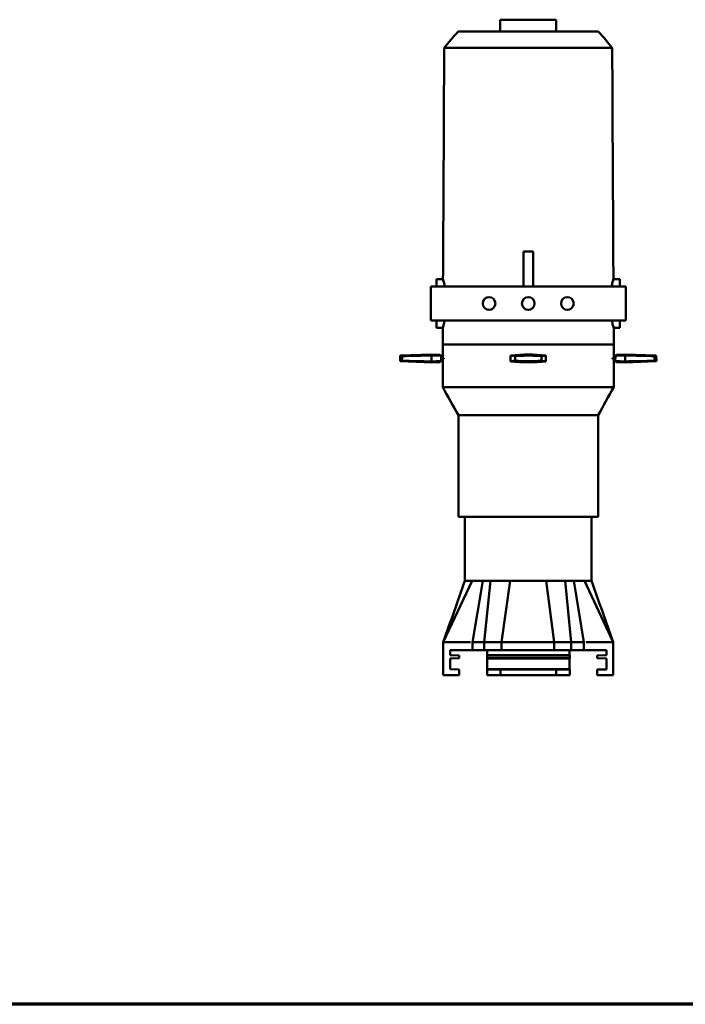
# Model space of a CAD drawing. Header units: millimetres. Extents: x 20 to 2980, y 20 to 2980.
# Tile 2 of 12: x 972 to 1652, y 20 to 1027. Entities that reach past the tile are written whole.
import ezdxf

# ---------------------------------------------------------------- set-up
doc = ezdxf.new("R2010")
doc.units = ezdxf.units.MM
doc.layers.add('Border (ISO)', color=7, linetype='Continuous', lineweight=70)
doc.layers.add('Visible (ISO)', color=7, linetype='Continuous', lineweight=50)

# ---------------------------------------------------------------- blocks, each defined once
blk = doc.blocks.new('Borders Chauvet')
at = {"layer": 'Border (ISO)'}
blk.add_line((2980, 20), (20, 20), dxfattribs=at)

msp = doc.modelspace()

# ---------------------------------------------------------------- linework, layer by layer
at = {"layer": 'Visible (ISO)'}
for p, q in [((1463.1, 1026.8), (1520.2, 1026.8)), ((1463.1, 1014.6), (1463.1, 1026.8)), ((1520.2, 1014.6), (1520.2, 1026.8)), ((1486.7, 789.6), (1496.7, 789.6)), ((1486.7, 789.6), (1486.7, 779.6)), ((1496.7, 779.6), (1496.7, 789.6)), ((1486.7, 779.6), (1486.7, 771.2)), ((1496.7, 779.6), (1496.7, 771.2)), ((1486.7, 771.2), (1486.7, 762.9)), ((1496.7, 762.9), (1496.7, 771.2)), ((1397.9, 761.6), (1397.9, 754.1)), ((1404.5, 761.6), (1397.9, 761.6)), ((1486.7, 762.9), (1486.7, 754.1)), ((1496.7, 762.9), (1496.7, 754.1)), ((1585.4, 761.6), (1578.8, 761.6)), ((1585.4, 754.1), (1585.4, 761.6)), ((1391.9, 754.1), (1421.9, 754.1)), ((1391.9, 754.1), (1391.9, 719.1)), ((1561.4, 754.1), (1421.9, 754.1)), ((1561.4, 754.1), (1591.4, 754.1)), ((1591.4, 754.1), (1591.4, 719.1)), ((1391.9, 719.1), (1421.9, 719.1)), ((1397.9, 719.1), (1397.9, 711.6)), ((1561.4, 719.1), (1421.9, 719.1)), ((1561.4, 719.1), (1591.4, 719.1)), ((1585.4, 711.6), (1585.4, 719.1)), ((1404.3, 711.6), (1397.9, 711.6)), ((1585.4, 711.6), (1579.1, 711.6)), ((1579.2, 694.6), (1404.2, 694.6)), ((1404.2, 694.6), (1404.2, 680.8)), ((1579.2, 694.6), (1579.2, 680.8)), ((1360.7, 683.3), (1360.6, 677.5)), ((1360.6, 677.5), (1392.6, 676.4)), ((1360.7, 683.3), (1392.6, 684.4)), ((1392.6, 683.4), (1392.6, 684.4)), ((1401.2, 684.1), (1392.6, 684.4)), ((1392.6, 683.4), (1392.6, 677.4)), ((1392.6, 676.4), (1392.6, 677.4)), ((1401.3, 676.7), (1392.6, 676.4)), ((1402.6, 680.8), (1405.3, 680.8)), ((1402.6, 680), (1405.3, 680)), ((1404.2, 680), (1404.2, 651.1)), ((1405.3, 680.8), (1405.3, 680)), ((1473.6, 677.4), (1473.7, 683.4)), ((1509.7, 683.4), (1509.6, 677.4)), ((1578, 680), (1578, 680.8)), ((1578, 680.8), (1580.8, 680.8)), ((1578, 680), (1580.8, 680)), ((1579.2, 680), (1579.2, 651.1)), ((1582, 676.7), (1590.8, 676.4)), ((1582.1, 684.1), (1590.8, 684.4)), ((1590.8, 684.4), (1590.8, 683.4)), ((1622.7, 683.3), (1590.8, 684.4)), ((1590.8, 677.4), (1590.8, 683.4)), ((1622.8, 677.5), (1590.8, 676.4)), ((1590.8, 677.4), (1590.8, 676.4)), ((1622.7, 683.3), (1622.8, 677.5)), ((1404.2, 651.1), (1579.2, 651.1)), ((1420.2, 622.3), (1563.2, 622.3)), ((1420.2, 622.3), (1420.2, 518.6)), ((1563.2, 622.3), (1563.2, 518.6)), ((1563.2, 518.6), (1420.2, 518.6)), ((1426.9, 453.1), (1426.9, 518.6)), ((1556.4, 453.1), (1556.4, 518.6)), ((1404.7, 390.2), (1434.2, 453.1)), ((1434.6, 390.2), (1445.1, 453.1)), ((1446.6, 390.2), (1453.1, 453.1)), ((1464.5, 390.2), (1473.1, 453.1)), ((1518.3, 390.2), (1510, 453.1)), ((1535.7, 390.2), (1529.5, 453.1)), ((1548.7, 390.2), (1538.3, 453.1)), ((1578.7, 390.2), (1549.1, 453.1)), ((1404.7, 390.2), (1432.5, 390.2)), ((1404.7, 356.7), (1404.7, 390.2)), ((1446.6, 390.2), (1434.6, 390.2)), ((1434.6, 382.1), (1434.6, 390.2)), ((1446.6, 390.2), (1464.5, 390.2)), ((1446.6, 382.1), (1446.6, 390.2)), ((1464.5, 390.2), (1518.3, 390.2)), ((1464.5, 382.1), (1464.5, 390.2)), ((1518.3, 390.2), (1535.7, 390.2)), ((1518.3, 382.1), (1518.3, 390.2)), ((1548.7, 390.2), (1535.7, 390.2)), ((1535.7, 382.1), (1535.7, 390.2)), ((1548.7, 382.1), (1548.7, 390.2)), ((1550.9, 390.2), (1578.7, 390.2)), ((1578.7, 356.7), (1578.7, 390.2)), ((1411.7, 377.1), (1411.7, 382.1)), ((1421.2, 376.8), (1411.7, 377.1)), ((1411.7, 373.6), (1421.2, 373.8)), ((1411.7, 362.6), (1411.7, 373.6)), ((1421.2, 373.8), (1421.2, 376.8)), ((1446.6, 382.1), (1434.6, 382.1)), ((1446.6, 382.1), (1464.5, 382.1)), ((1449.8, 382.1), (1533.9, 382.1)), ((1449.8, 377.1), (1449.8, 382.1)), ((1449.8, 376.8), (1449.8, 377.1)), ((1449.8, 377.1), (1533.9, 377.1)), ((1449.8, 373.8), (1449.8, 376.8)), ((1534.4, 376.8), (1449.8, 376.8)), ((1449.8, 373.6), (1449.8, 373.8)), ((1449.8, 373.8), (1534.4, 373.8)), ((1449.8, 362.6), (1449.8, 373.6)), ((1449.8, 373.6), (1533.9, 373.6)), ((1464.5, 382.1), (1518.3, 382.1)), ((1518.3, 382.1), (1535.7, 382.1)), ((1533.9, 382.1), (1533.9, 377.1)), ((1533.9, 377.1), (1534.4, 376.8)), ((1534.4, 373.8), (1533.9, 373.6)), ((1533.9, 373.6), (1533.9, 362.6)), ((1534.4, 376.8), (1534.4, 373.8)), ((1548.7, 382.1), (1535.7, 382.1)), ((1548.7, 382.1), (1571.7, 382.1)), ((1571.7, 377.1), (1562.2, 376.8)), ((1562.2, 376.8), (1562.2, 373.8)), ((1562.2, 373.8), (1571.7, 373.6)), ((1571.7, 382.1), (1571.7, 377.1)), ((1571.7, 373.6), (1571.7, 362.5)), ((1421.2, 362.3), (1411.7, 362.6)), ((1449.8, 362.3), (1449.8, 362.6)), ((1449.8, 362.6), (1533.9, 362.6)), ((1533.9, 362.6), (1534.4, 362.3)), ((1571.7, 362.5), (1562.2, 362.3)), ((1404.7, 356.7), (1421.2, 356.7)), ((1421.2, 356.7), (1421.2, 362.3)), ((1449.8, 356.7), (1449.8, 362.3)), ((1463.3, 362.3), (1449.8, 362.3)), ((1463.3, 356.7), (1449.8, 356.7)), ((1463.3, 362.3), (1463.3, 356.7)), ((1520.1, 356.7), (1463.3, 356.7)), ((1534.4, 362.3), (1520.1, 362.3)), ((1520.1, 356.7), (1520.1, 362.3)), ((1534.4, 356.7), (1520.1, 356.7)), ((1534.4, 362.3), (1534.4, 356.7)), ((1562.2, 362.3), (1562.2, 356.7)), ((1578.7, 356.7), (1562.2, 356.7))]:
    msp.add_line(p, q, dxfattribs=at)
for centre in [(1451.7, 736.6), (1491.7, 736.6), (1531.7, 736.6)]:
    msp.add_circle(centre, 6.5, dxfattribs=at)
for centre, start, end in [((1491.7, 838.9), 263.6216, 276.3407), ((1491.7, 521.9), 83.6216, 96.3407)]:
    msp.add_arc(centre, 162.5, start, end, dxfattribs=at)
for centre, major_axis, ratio, start_param, end_param in [((1512.7, 838.2), (1111.5, -3), 0.145831, 4.577228, 4.604474), ((1552.2, 521.2), (1120.7, -3), 0.145831, 1.714081, 1.741129), ((1324.5, 521.4), (-824.5, -3.1), 0.196862, 4.616853, 4.628978), ((1018.7, 522.6), (1170.6, -3.2), 0.145831, 1.246069, 1.24607), ((1353.6, 838.4), (-819.4, -3), 0.196862, 1.61767, 1.629941), ((1646.3, 839.4), (-856.9, -3.2), 0.196862, 1.26944, 1.269441), ((1452.5, 839.6), (-168, 3), 0.972515, 1.713686, 1.740817), ((1532.5, 838.2), (-175.5, 3.1), 0.972515, 1.245674, 1.245676), ((1521.6, 521.4), (-171.3, 3), 0.984634, 5.013015, 5.013017), ((1452.9, 522.6), (-166.7, 2.9), 0.972515, 4.576916, 4.604079), ((1530.5, 838.2), (166.7, -2.9), 0.972515, 4.576834, 4.604079), ((1530.8, 521.2), (168, -3), 0.972515, 1.713686, 1.740735), ((1461.7, 839.4), (171.3, -3), 0.984634, 5.013015, 5.013017), ((1450.8, 522.6), (175.5, -3.1), 0.972515, 1.245674, 1.245676), ((1658.9, 839.4), (824.5, 3.1), 0.196862, 4.616734, 4.628978), ((1629.8, 522.4), (819.4, 3), 0.196862, 1.61767, 1.629821), ((1337, 521.4), (856.9, 3.2), 0.196862, 1.26944, 1.269441), ((1470.6, 522.6), (-1111.5, 3), 0.145831, 4.57731, 4.604474), ((1431.2, 839.6), (-1120.7, 3), 0.145831, 1.714081, 1.741212), ((1964.7, 838.2), (-1170.6, 3.2), 0.145831, 1.246069, 1.24607), ((1491.7, 360.4), (-76, 0), 0.026186, 4.329614, 5.095164)]:
    msp.add_ellipse(centre, major_axis=major_axis, ratio=ratio, start_param=start_param, end_param=end_param, dxfattribs=at)
for points, degree in [([(1405.7, 997.9), (1410.5, 1003.4), (1414.8, 1009.4), (1420.1, 1014.6)], 3), ([(1563.3, 1014.6), (1568.5, 1009.4), (1572.8, 1003.4), (1577.6, 997.9)], 3), ([(1404.2, 694.6), (1404.2, 700.2), (1404.2, 705.9), (1404.3, 711.6)], 3), ([(1579.1, 711.6), (1579.1, 705.9), (1579.1, 700.2), (1579.2, 694.6)], 3), ([(1362.5, 678), (1362.6, 680.4), (1362.6, 682.8)], 2), ([(1401.2, 684.1), (1401.2, 684.1), (1401.6, 683.8), (1402.5, 683.3)], 3), ([(1401.3, 676.7), (1401.3, 676.7), (1401.8, 677), (1402.6, 677.5)], 3), ([(1402.6, 680), (1402.6, 678.8), (1402.6, 677.5)], 2), ([(1402.6, 677.5), (1402.6, 677.5), (1402.6, 677.5), (1402.6, 677.5)], 3), ([(1505.1, 678), (1505.2, 680.4), (1505.2, 682.8)], 2), ([(1580.8, 683.3), (1580.8, 680.4), (1580.7, 677.5)], 2), ([(1580.7, 677.5), (1581.6, 677), (1582, 676.7), (1582, 676.7)], 3), ([(1580.8, 683.3), (1581.7, 683.8), (1582.1, 684.1), (1582.1, 684.1)], 3), ([(1580.8, 683.3), (1580.8, 683.3), (1580.8, 683.3), (1580.8, 683.3)], 3), ([(1420.2, 622.3), (1414.8, 631.9), (1409.5, 641.5), (1404.2, 651.1)], 3), ([(1579.2, 651.1), (1573.8, 641.5), (1568.5, 631.9), (1563.2, 622.3)], 3), ([(1404.7, 390.2), (1412.1, 411.1), (1419.5, 432.1), (1426.9, 453.1)], 3), ([(1556.4, 453.1), (1563.8, 432.1), (1571.2, 411.1), (1578.7, 390.2)], 3)]:
    msp.add_open_spline(points, degree=degree, dxfattribs=at)
for points, knots in [([(1563.3, 1014.6), (1563.3, 1014.6), (1562.1, 1014.6), (1557.4, 1014.6), (1552.8, 1014.6), (1539.2, 1014.6), (1531.4, 1014.6), (1518.5, 1014.6), (1510.5, 1014.6), (1495.5, 1014.6), (1487.5, 1014.6), (1474.3, 1014.6), (1465.8, 1014.6), (1450, 1014.6), (1442.1, 1014.6), (1429.5, 1014.6), (1425.3, 1014.6), (1421.2, 1014.6), (1420.1, 1014.6), (1420.1, 1014.6)], [-15.26352, -15.26352, -15.26352, -15.26352, -14.442726, -14.442726, -13.239457, -13.239457, -11.782958, -11.782958, -9.362319, -9.362319, -6.742791, -6.742791, -4.927828, -4.927828, -3.678086, -3.678086, -2.679806, -2.679806, -2.026709, -2.026709, -2.026709, -2.026709]), ([(1404.5, 761.6), (1404.7, 794.9), (1404.9, 828.2), (1405.3, 907), (1405.5, 952.5), (1405.7, 997.9)], [0, 0, 0, 0, 10, 10, 23.633675, 23.633675, 23.633675, 23.633675]), ([(1491.7, 997.9), (1491.1, 997.9), (1490.6, 997.9), (1490, 997.9), (1489.1, 997.9), (1488.2, 997.9), (1487.3, 997.9), (1487.1, 997.9), (1486.9, 997.9), (1486.8, 997.9), (1485.9, 997.9), (1484.9, 997.9), (1484, 997.9), (1483.1, 997.9), (1482.2, 997.9), (1481.3, 997.9), (1481.1, 997.9), (1481, 997.9), (1480.8, 997.9), (1479.4, 997.9), (1478, 997.9), (1476.6, 997.9), (1475.2, 997.9), (1473.8, 997.9), (1472.4, 997.9), (1471.6, 997.9), (1470.8, 997.9), (1470, 997.9), (1470, 997.9), (1470, 997.9), (1470, 997.9), (1468.5, 997.9), (1467.1, 997.9), (1465.7, 997.9), (1463.6, 997.9), (1461.6, 997.9), (1459.5, 997.9), (1459.4, 997.9), (1459.3, 997.9), (1459.2, 997.9), (1459.2, 997.9), (1459.1, 997.9), (1459.1, 997.9), (1458.6, 997.9), (1458.1, 997.9), (1457.5, 997.9), (1456.3, 997.9), (1455.1, 997.9), (1453.9, 997.9), (1452.7, 997.9), (1451.5, 997.9), (1450.3, 997.9), (1449.7, 997.9), (1449, 997.9), (1448.4, 997.9), (1448.3, 997.9), (1448.3, 997.9), (1448.3, 997.9), (1447.9, 997.9), (1447.5, 997.9), (1447.1, 997.9), (1445.7, 997.9), (1444.2, 997.9), (1442.8, 997.9), (1442.2, 997.9), (1441.7, 997.9), (1441.1, 997.9), (1440.7, 997.9), (1440.4, 997.9), (1440, 997.9), (1440, 997.9), (1439.9, 997.9), (1439.9, 997.9), (1439.1, 997.9), (1438.3, 997.9), (1437.5, 997.9), (1437.5, 997.9), (1437.5, 997.9), (1437.4, 997.9), (1436.5, 997.9), (1435.5, 997.9), (1434.6, 997.9), (1433.7, 997.9), (1432.9, 997.9), (1432, 997.9), (1431.9, 997.9), (1431.7, 997.9), (1431.6, 997.9), (1431, 997.9), (1430.4, 997.9), (1429.9, 997.9), (1429.7, 997.9), (1429.5, 997.9), (1429.3, 997.9), (1429.1, 997.9), (1428.9, 997.9), (1428.6, 997.9), (1428.4, 997.9), (1428.2, 997.9), (1428, 997.9), (1427.7, 997.9), (1427.5, 997.9), (1427.3, 997.9), (1427.1, 997.9), (1426.9, 997.9), (1426.7, 997.9), (1426.7, 997.9), (1426.6, 997.9), (1426.6, 997.9), (1426.4, 997.9), (1426.1, 997.9), (1425.9, 997.9), (1425.7, 997.9), (1425.5, 997.9), (1425.2, 997.9), (1424.8, 997.9), (1424.4, 997.9), (1424, 997.9), (1424, 997.9), (1423.9, 997.9), (1423.9, 997.9), (1423.7, 997.9), (1423.5, 997.9), (1423.3, 997.9), (1423, 997.9), (1422.7, 997.9), (1422.4, 997.9), (1422.3, 997.9), (1422.3, 997.9), (1422.3, 997.9), (1421.9, 997.9), (1421.6, 997.9), (1421.3, 997.9), (1421.3, 997.9), (1421.2, 997.9), (1421.2, 997.9), (1421.1, 997.9), (1420.9, 997.9), (1420.8, 997.9), (1420.4, 997.9), (1419.9, 997.9), (1419.4, 997.9), (1419.1, 997.9), (1418.8, 997.9), (1418.5, 997.9), (1418.5, 997.9), (1418.5, 997.9), (1418.5, 997.9), (1417.9, 997.9), (1417.3, 997.9), (1416.8, 997.9), (1416.7, 997.9), (1416.7, 997.9), (1416.7, 997.9), (1416.6, 997.9), (1416.5, 997.9), (1416.4, 997.9), (1416.2, 997.9), (1416.1, 997.9), (1415.9, 997.9), (1415.8, 997.9), (1415.8, 997.9), (1415.8, 997.9), (1415.6, 997.9), (1415.5, 997.9), (1415.3, 997.9), (1415.1, 997.9), (1414.8, 997.9), (1414.5, 997.9), (1414.4, 997.9), (1414.4, 997.9), (1414.3, 997.9), (1413.6, 997.9), (1413, 997.9), (1412.3, 997.9), (1412.3, 997.9), (1412.3, 997.9), (1412.2, 997.9), (1411.9, 997.9), (1411.5, 997.9), (1411.2, 997.9), (1410.9, 997.9), (1410.7, 997.9), (1410.5, 997.9), (1410, 997.9), (1409.6, 997.9), (1409.2, 997.9), (1408.7, 997.9), (1408.2, 997.9), (1407.8, 997.9), (1407.5, 997.9), (1407.3, 997.9), (1407.1, 997.9), (1407.1, 997.9), (1407, 997.9), (1407, 997.9), (1407, 997.9), (1406.9, 997.9), (1406.9, 997.9), (1406.8, 997.9), (1406.7, 997.9), (1406.6, 997.9), (1406.5, 997.9), (1406.5, 997.9), (1406.4, 997.9), (1406.3, 997.9), (1406.3, 997.9), (1406.2, 997.9), (1406.1, 997.9), (1406.1, 997.9), (1406, 997.9), (1406, 997.9), (1406, 997.9), (1405.9, 997.9), (1405.9, 997.9), (1405.9, 997.9), (1405.9, 997.9), (1405.9, 997.9), (1405.8, 997.9), (1405.8, 997.9), (1405.8, 997.9), (1405.8, 997.9), (1405.8, 997.9), (1405.8, 997.9), (1405.7, 997.9), (1405.7, 997.9), (1405.7, 997.9), (1405.7, 997.9), (1405.7, 997.9)], [-11.558429, -11.558429, -11.558429, -11.558429, -11.461829, -11.461829, -11.461829, -11.300773, -11.300773, -11.300773, -11.270911, -11.270911, -11.270911, -11.109082, -11.109082, -11.109082, -10.94699, -10.94699, -10.94699, -10.919015, -10.919015, -10.919015, -10.668339, -10.668339, -10.668339, -10.418929, -10.418929, -10.418929, -10.271823, -10.271823, -10.271823, -10.268496, -10.268496, -10.268496, -10.01067, -10.01067, -10.01067, -9.623418, -9.623418, -9.623418, -9.601647, -9.601647, -9.601647, -9.596649, -9.596649, -9.596649, -9.496385, -9.496385, -9.496385, -9.260952, -9.260952, -9.260952, -9.025831, -9.025831, -9.025831, -8.892441, -8.892441, -8.892441, -8.886302, -8.886302, -8.886302, -8.810314, -8.810314, -8.810314, -8.50938, -8.50938, -8.50938, -8.382374, -8.382374, -8.382374, -8.30367, -8.30367, -8.30367, -8.296162, -8.296162, -8.296162, -8.119397, -8.119397, -8.119397, -8.111726, -8.111726, -8.111726, -7.895072, -7.895072, -7.895072, -7.687122, -7.687122, -7.687122, -7.649538, -7.649538, -7.649538, -7.512675, -7.512675, -7.512675, -7.46162, -7.46162, -7.46162, -7.404129, -7.404129, -7.404129, -7.344868, -7.344868, -7.344868, -7.285378, -7.285378, -7.285378, -7.235104, -7.235104, -7.235104, -7.225099, -7.225099, -7.225099, -7.159188, -7.159188, -7.159188, -7.101993, -7.101993, -7.101993, -6.985287, -6.985287, -6.985287, -6.9751, -6.9751, -6.9751, -6.914209, -6.914209, -6.914209, -6.828085, -6.828085, -6.828085, -6.815245, -6.815245, -6.815245, -6.71824, -6.71824, -6.71824, -6.708061, -6.708061, -6.708061, -6.669308, -6.669308, -6.669308, -6.524379, -6.524379, -6.524379, -6.424318, -6.424318, -6.424318, -6.41907, -6.41907, -6.41907, -6.218794, -6.218794, -6.218794, -6.206654, -6.206654, -6.206654, -6.178829, -6.178829, -6.178829, -6.110302, -6.110302, -6.110302, -6.100506, -6.100506, -6.100506, -6.04424, -6.04424, -6.04424, -5.933439, -5.933439, -5.933439, -5.912277, -5.912277, -5.912277, -5.625864, -5.625864, -5.625864, -5.607615, -5.607615, -5.607615, -5.443186, -5.443186, -5.443186, -5.320125, -5.320125, -5.320125, -5.072045, -5.072045, -5.072045, -4.745807, -4.745807, -4.745807, -4.535303, -4.535303, -4.535303, -4.509822, -4.509822, -4.509822, -4.459176, -4.459176, -4.459176, -4.359772, -4.359772, -4.359772, -4.26156, -4.26156, -4.26156, -4.164106, -4.164106, -4.164106, -4.067902, -4.067902, -4.067902, -3.979973, -3.979973, -3.979973, -3.966095, -3.966095, -3.966095, -3.857791, -3.857791, -3.857791, -3.745946, -3.745946, -3.745946, -3.717834, -3.717834, -3.717834, -3.636161, -3.636161, -3.636161, -3.636161]), ([(1491.7, 997.9), (1492.2, 997.9), (1492.8, 997.9), (1493.3, 997.9), (1494.2, 997.9), (1495.1, 997.9), (1496.1, 997.9), (1496.2, 997.9), (1496.4, 997.9), (1496.6, 997.9), (1497.5, 997.9), (1498.4, 997.9), (1499.3, 997.9), (1500.2, 997.9), (1501.1, 997.9), (1502, 997.9), (1502.2, 997.9), (1502.4, 997.9), (1502.5, 997.9), (1503.9, 997.9), (1505.3, 997.9), (1506.7, 997.9), (1508.1, 997.9), (1509.5, 997.9), (1510.9, 997.9), (1511.7, 997.9), (1512.5, 997.9), (1513.3, 997.9), (1513.3, 997.9), (1513.4, 997.9), (1513.4, 997.9), (1514.8, 997.9), (1516.2, 997.9), (1517.6, 997.9), (1519.7, 997.9), (1521.8, 997.9), (1523.8, 997.9), (1523.9, 997.9), (1524, 997.9), (1524.1, 997.9), (1524.2, 997.9), (1524.2, 997.9), (1524.2, 997.9), (1524.8, 997.9), (1525.3, 997.9), (1525.8, 997.9), (1527, 997.9), (1528.2, 997.9), (1529.4, 997.9), (1530.6, 997.9), (1531.8, 997.9), (1533, 997.9), (1533.7, 997.9), (1534.3, 997.9), (1535, 997.9), (1535, 997.9), (1535, 997.9), (1535.1, 997.9), (1535.4, 997.9), (1535.8, 997.9), (1536.2, 997.9), (1537.6, 997.9), (1539.1, 997.9), (1540.5, 997.9), (1541.1, 997.9), (1541.7, 997.9), (1542.2, 997.9), (1542.6, 997.9), (1542.9, 997.9), (1543.2, 997.9), (1543.2, 997.9), (1543.3, 997.9), (1543.3, 997.9), (1543.4, 997.9), (1543.4, 997.9), (1543.4, 997.9), (1544.2, 997.9), (1545, 997.9), (1545.8, 997.9), (1545.8, 997.9), (1545.9, 997.9), (1545.9, 997.9), (1546.4, 997.9), (1546.8, 997.9), (1547.3, 997.9), (1547.5, 997.9), (1547.7, 997.9), (1547.9, 997.9), (1548.2, 997.9), (1548.4, 997.9), (1548.6, 997.9), (1548.6, 997.9), (1548.7, 997.9), (1548.7, 997.9), (1549.6, 997.9), (1550.5, 997.9), (1551.3, 997.9), (1551.5, 997.9), (1551.6, 997.9), (1551.8, 997.9), (1552.3, 997.9), (1552.9, 997.9), (1553.4, 997.9), (1553.9, 997.9), (1554.3, 997.9), (1554.7, 997.9), (1555.4, 997.9), (1556, 997.9), (1556.6, 997.9), (1556.7, 997.9), (1556.7, 997.9), (1556.7, 997.9), (1557, 997.9), (1557.2, 997.9), (1557.5, 997.9), (1558.1, 997.9), (1558.7, 997.9), (1559.3, 997.9), (1559.6, 997.9), (1559.8, 997.9), (1560.1, 997.9), (1560.4, 997.9), (1560.7, 997.9), (1560.9, 997.9), (1561, 997.9), (1561, 997.9), (1561.1, 997.9), (1561.4, 997.9), (1561.7, 997.9), (1562, 997.9), (1562.1, 997.9), (1562.1, 997.9), (1562.1, 997.9), (1562.3, 997.9), (1562.4, 997.9), (1562.5, 997.9), (1563, 997.9), (1563.4, 997.9), (1563.9, 997.9), (1564.2, 997.9), (1564.5, 997.9), (1564.8, 997.9), (1564.8, 997.9), (1564.8, 997.9), (1564.8, 997.9), (1565.4, 997.9), (1566, 997.9), (1566.6, 997.9), (1566.6, 997.9), (1566.6, 997.9), (1566.7, 997.9), (1566.8, 997.9), (1566.8, 997.9), (1566.9, 997.9), (1567.1, 997.9), (1567.3, 997.9), (1567.5, 997.9), (1567.5, 997.9), (1567.5, 997.9), (1567.5, 997.9), (1567.7, 997.9), (1567.8, 997.9), (1568, 997.9), (1568.3, 997.9), (1568.6, 997.9), (1568.8, 997.9), (1568.9, 997.9), (1568.9, 997.9), (1569, 997.9), (1569.7, 997.9), (1570.4, 997.9), (1571, 997.9), (1571, 997.9), (1571.1, 997.9), (1571.1, 997.9), (1571.5, 997.9), (1571.8, 997.9), (1572.1, 997.9), (1572.4, 997.9), (1572.6, 997.9), (1572.9, 997.9), (1573.3, 997.9), (1573.7, 997.9), (1574.1, 997.9), (1574.7, 997.9), (1575.1, 997.9), (1575.5, 997.9), (1575.8, 997.9), (1576, 997.9), (1576.2, 997.9), (1576.3, 997.9), (1576.3, 997.9), (1576.3, 997.9), (1576.4, 997.9), (1576.4, 997.9), (1576.5, 997.9), (1576.5, 997.9), (1576.6, 997.9), (1576.7, 997.9), (1576.8, 997.9), (1576.9, 997.9), (1576.9, 997.9), (1577, 997.9), (1577.1, 997.9), (1577.1, 997.9), (1577.2, 997.9), (1577.2, 997.9), (1577.3, 997.9), (1577.3, 997.9), (1577.4, 997.9), (1577.4, 997.9), (1577.4, 997.9), (1577.4, 997.9), (1577.4, 997.9), (1577.5, 997.9), (1577.5, 997.9), (1577.5, 997.9), (1577.5, 997.9), (1577.6, 997.9), (1577.6, 997.9), (1577.6, 997.9), (1577.6, 997.9), (1577.6, 997.9), (1577.6, 997.9), (1577.6, 997.9), (1577.6, 997.9)], [0.000002, 0.000002, 0.000002, 0.000002, 0.164706, 0.164706, 0.164706, 0.439308, 0.439308, 0.439308, 0.490221, 0.490221, 0.490221, 0.766141, 0.766141, 0.766141, 1.042508, 1.042508, 1.042508, 1.090205, 1.090205, 1.090205, 1.51761, 1.51761, 1.51761, 1.942856, 1.942856, 1.942856, 2.193672, 2.193672, 2.193672, 2.199344, 2.199344, 2.199344, 2.638939, 2.638939, 2.638939, 3.29926, 3.29926, 3.29926, 3.336326, 3.336326, 3.336326, 3.344848, 3.344848, 3.344848, 3.515798, 3.515798, 3.515798, 3.917197, 3.917197, 3.917197, 4.318065, 4.318065, 4.318065, 4.545526, 4.545526, 4.545526, 4.555992, 4.555992, 4.555992, 4.685554, 4.685554, 4.685554, 5.198647, 5.198647, 5.198647, 5.412209, 5.412209, 5.412209, 5.53281, 5.53281, 5.53281, 5.549388, 5.549388, 5.549388, 5.562185, 5.562185, 5.562185, 5.863571, 5.863571, 5.863571, 5.87665, 5.87665, 5.87665, 6.052741, 6.052741, 6.052741, 6.14193, 6.14193, 6.14193, 6.231917, 6.231917, 6.231917, 6.246046, 6.246046, 6.246046, 6.600602, 6.600602, 6.600602, 6.664684, 6.664684, 6.664684, 6.898034, 6.898034, 6.898034, 7.083107, 7.083107, 7.083107, 7.371295, 7.371295, 7.371295, 7.388353, 7.388353, 7.388353, 7.500733, 7.500733, 7.500733, 7.797235, 7.797235, 7.797235, 7.918423, 7.918423, 7.918423, 8.065266, 8.065266, 8.065266, 8.087159, 8.087159, 8.087159, 8.252555, 8.252555, 8.252555, 8.269911, 8.269911, 8.269911, 8.335985, 8.335985, 8.335985, 8.583091, 8.583091, 8.583091, 8.753696, 8.753696, 8.753696, 8.762644, 8.762644, 8.762644, 9.10412, 9.10412, 9.10412, 9.124818, 9.124818, 9.124818, 9.17226, 9.17226, 9.17226, 9.2891, 9.2891, 9.2891, 9.305803, 9.305803, 9.305803, 9.401737, 9.401737, 9.401737, 9.590655, 9.590655, 9.590655, 9.626737, 9.626737, 9.626737, 10.115076, 10.115076, 10.115076, 10.14619, 10.14619, 10.14619, 10.426545, 10.426545, 10.426545, 10.636366, 10.636366, 10.636366, 11.059346, 11.059346, 11.059346, 11.615583, 11.615583, 11.615583, 11.974502, 11.974502, 11.974502, 12.017946, 12.017946, 12.017946, 12.1043, 12.1043, 12.1043, 12.273785, 12.273785, 12.273785, 12.441239, 12.441239, 12.441239, 12.607399, 12.607399, 12.607399, 12.77143, 12.77143, 12.77143, 12.921349, 12.921349, 12.921349, 12.945012, 12.945012, 12.945012, 13.129674, 13.129674, 13.129674, 13.320371, 13.320371, 13.320371, 13.368301, 13.368301, 13.368301, 13.508249, 13.508249, 13.508249, 13.508249]), ([(1577.6, 997.9), (1577.8, 964.6), (1577.9, 931.2), (1578.3, 852.5), (1578.6, 807), (1578.8, 761.6)], [0, 0, 0, 0, 10, 10, 23.633676, 23.633676, 23.633676, 23.633676]), ([(1406.3, 754.1), (1406.2, 754.7), (1406.1, 755.3), (1405.5, 757.9), (1405.1, 759.4), (1404.6, 761.2), (1404.5, 761.6), (1404.5, 761.6)], [9.870788, 9.870788, 9.870788, 9.870788, 10.14429, 10.14429, 11.091912, 11.091912, 11.878432, 11.878432, 11.878432, 11.878432]), ([(1578.8, 761.6), (1578.8, 761.6), (1578.7, 761.2), (1578.2, 759.4), (1577.8, 757.9), (1577.3, 755.3), (1577.1, 754.7), (1577, 754.1)], [3.959518, 3.959518, 3.959518, 3.959518, 4.746084, 4.746084, 5.693704, 5.693704, 5.967161, 5.967161, 5.967161, 5.967161]), ([(1404.3, 711.6), (1404.3, 711.6), (1404.3, 711.6), (1404.4, 712.1), (1404.7, 713), (1405.4, 715.7), (1405.8, 717.2), (1406.1, 719.1)], [19.79711, 19.79711, 19.79711, 19.79711, 20.08845, 20.08845, 21.030555, 21.030555, 21.801465, 21.801465, 21.801465, 21.801465]), ([(1577.2, 719.1), (1577.6, 717.2), (1578, 715.7), (1578.6, 713), (1578.9, 712.1), (1579.1, 711.6), (1579.1, 711.6), (1579.1, 711.6)], [-5.963512, -5.963512, -5.963512, -5.963512, -5.192552, -5.192552, -4.250451, -4.250451, -3.959159, -3.959159, -3.959159, -3.959159]), ([(1362.5, 678), (1362.1, 677.9), (1361.8, 677.8), (1360.9, 677.6), (1360.6, 677.5), (1360.6, 677.5)], [5.899158, 5.899158, 5.899158, 5.899158, 6.314405, 6.314405, 7.218001, 7.218001, 7.218001, 7.218001]), ([(1360.7, 683.3), (1360.7, 683.3), (1361, 683.2), (1361.9, 683), (1362.2, 682.9), (1362.6, 682.8)], [-7.213423, -7.213423, -7.213423, -7.213423, -6.310643, -6.310643, -5.885131, -5.885131, -5.885131, -5.885131]), ([(1505.1, 678), (1503.7, 677.9), (1502.3, 677.8), (1497.8, 677.6), (1494.7, 677.5), (1488.7, 677.5), (1485.5, 677.6), (1481, 677.8), (1479.6, 677.9), (1478.1, 678)], [5.899158, 5.899158, 5.899158, 5.899158, 6.314405, 6.314405, 7.218001, 7.218001, 8.121597, 8.121597, 8.545551, 8.545551, 8.545551, 8.545551]), ([(1478.2, 682.8), (1479.6, 682.9), (1481, 683), (1485.5, 683.2), (1488.7, 683.3), (1494.7, 683.3), (1497.8, 683.2), (1502.3, 683), (1503.8, 682.9), (1505.2, 682.8)], [-8.533009, -8.533009, -8.533009, -8.533009, -8.116203, -8.116203, -7.213423, -7.213423, -6.310643, -6.310643, -5.885131, -5.885131, -5.885131, -5.885131]), ([(1620.7, 682.8), (1621.1, 682.9), (1621.5, 683), (1622.4, 683.2), (1622.7, 683.3), (1622.7, 683.3)], [-8.533009, -8.533009, -8.533009, -8.533009, -8.116203, -8.116203, -7.213423, -7.213423, -7.213423, -7.213423]), ([(1622.8, 677.5), (1622.8, 677.5), (1622.5, 677.6), (1621.6, 677.8), (1621.2, 677.9), (1620.8, 678)], [7.218001, 7.218001, 7.218001, 7.218001, 8.121597, 8.121597, 8.545551, 8.545551, 8.545551, 8.545551]), ([(1434.2, 453.1), (1430.3, 453.1), (1427.9, 453.1), (1427.1, 453.1), (1427, 453.1), (1426.9, 453.1), (1426.9, 453.1), (1426.9, 453.1)], [0, 0, 0, 0, 2.549741, 2.549741, 2.91285, 2.91285, 3.108588, 3.108588, 3.108588, 3.108588]), ([(1445.1, 453.1), (1442.9, 453.1), (1440.9, 453.1), (1437.3, 453.1), (1435.6, 453.1), (1434.2, 453.1)], [0, 0, 0, 0, 0.933706, 0.933706, 1.866274, 1.866274, 1.866274, 1.866274]), ([(1453.1, 453.1), (1451.7, 453.1), (1450.3, 453.1), (1447.6, 453.1), (1446.3, 453.1), (1445.1, 453.1)], [0, 0, 0, 0, 0.53614, 0.53614, 1.072288, 1.072288, 1.072288, 1.072288]), ([(1473.1, 453.1), (1469.5, 453.1), (1466, 453.1), (1459.3, 453.1), (1456.1, 453.1), (1453.1, 453.1)], [0, 0, 0, 0, 1.121813, 1.121813, 2.245921, 2.245921, 2.245921, 2.245921]), ([(1510, 453.1), (1505.5, 453.1), (1500.9, 453.1), (1494.7, 453.1), (1493.1, 453.1), (1488.4, 453.1), (1485.3, 453.1), (1479.1, 453.1), (1476, 453.1), (1473.1, 453.1)], [0, 0, 0, 0, 1.407718, 1.407718, 1.87648, 1.87648, 2.814348, 2.814348, 3.752301, 3.752301, 3.752301, 3.752301]), ([(1529.5, 453.1), (1526.6, 453.1), (1523.5, 453.1), (1516.9, 453.1), (1513.5, 453.1), (1510, 453.1)], [0, 0, 0, 0, 1.089664, 1.089664, 2.177339, 2.177339, 2.177339, 2.177339]), ([(1538.3, 453.1), (1536.9, 453.1), (1535.5, 453.1), (1532.6, 453.1), (1531.1, 453.1), (1529.5, 453.1)], [0, 0, 0, 0, 0.578841, 0.578841, 1.157669, 1.157669, 1.157669, 1.157669]), ([(1549.1, 453.1), (1547.7, 453.1), (1546.1, 453.1), (1542.4, 453.1), (1540.4, 453.1), (1538.3, 453.1)], [0, 0, 0, 0, 0.936075, 0.936075, 1.873298, 1.873298, 1.873298, 1.873298]), ([(1556.4, 453.1), (1556.4, 453.1), (1556.4, 453.1), (1556.2, 453.1), (1555.6, 453.1), (1553.1, 453.1), (1551.4, 453.1), (1549.1, 453.1)], [2.715285, 2.715285, 2.715285, 2.715285, 2.909701, 2.909701, 4.361958, 4.361958, 5.814464, 5.814464, 5.814464, 5.814464]), ([(1434.6, 382.1), (1430.8, 382.1), (1427, 382.1), (1419.3, 382.1), (1415.5, 382.1), (1411.7, 382.1)], [-2.299952, -2.299952, -2.299952, -2.299952, -1.149977, -1.149977, -0.000001, -0.000001, -0.000001, -0.000001])]:
    msp.add_open_spline(points, degree=3, knots=knots, dxfattribs=at)
for points, weights in [([(1402.6, 677.5), (1402.6, 680.4), (1402.5, 683.3)], [0.999999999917, 0.999999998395, 0.999999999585]), ([(1478.2, 682.8), (1478.2, 680.4), (1478.1, 678)], [1.0000000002, 1.00000000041, 1.0000000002]), ([(1580.8, 680.8), (1580.8, 682), (1580.8, 683.3)], [0.999999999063, 0.999999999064, 0.999999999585]), ([(1620.7, 682.8), (1620.8, 680.4), (1620.8, 678)], [1.00000000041, 1.00000000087, 1.00000000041])]:
    msp.add_rational_spline(points, weights, degree=2, dxfattribs=at)

# ---------------------------------------------------------------- block references
msp.add_blockref('Borders Chauvet', (0, 0))

doc.saveas('drawing.dxf')
